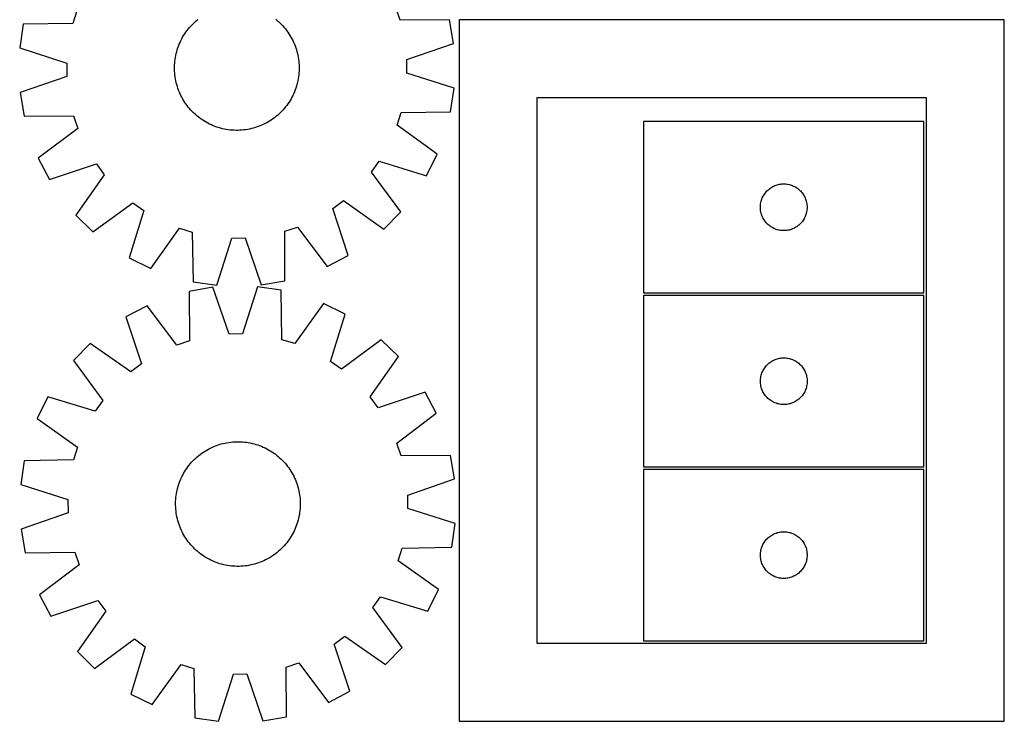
# Model space of a CAD drawing. Header units: millimetres. Extents: x 7 to 1493, y 7 to 2993.
# Tile 4 of 16: x 861 to 1493, y 7 to 457. Entities that reach past the tile are written whole.
import ezdxf

# ---------------------------------------------------------------- set-up
doc = ezdxf.new("R2010")
doc.units = ezdxf.units.MM
doc.layers.add('CUT', color=7, linetype='CONTINUOUS', true_color=0x000000)

msp = doc.modelspace()

# ---------------------------------------------------------------- linework, layer by layer
at = {"layer": 'CUT'}
for p, q in [((897.692464, 462.536917), (895.124817, 454.356051)), ((1105.314455, 456.465536), (1102.583134, 464.59322)), ((972.617987, 454.435239), (973.532119, 455.297428)), ((973.532119, 455.297428), (974.472883, 456.130477)), ((974.472883, 456.130477), (975.439348, 456.933565)), ((1025.458642, 457.042697), (1026.428603, 456.243833)), ((1026.428603, 456.243833), (1027.372992, 455.414897)), ((1027.372992, 455.414897), (1028.290878, 454.556706)), ((1137.078494, 456.609063), (1105.314455, 456.465536)), ((1139.637788, 441.437361), (1137.078494, 456.609063)), ((1493.173996, 456.660645), (1143.173996, 456.660645)), ((1143.173996, 456.660645), (1143.173996, 6.660645)), ((1493.173996, 6.660645), (1493.173996, 456.660645)), ((863.364296, 453.86204), (861.110016, 438.642028)), ((895.124817, 454.356051), (863.364296, 453.86204)), ((967.741012, 448.699743), (968.477395, 449.717951)), ((968.477395, 449.717951), (969.245397, 450.712527)), ((969.245397, 450.712527), (970.04426, 451.682487)), ((970.04426, 451.682487), (970.873196, 452.626877)), ((970.873196, 452.626877), (971.731387, 453.544763)), ((971.731387, 453.544763), (972.617987, 454.435239)), ((1028.290878, 454.556706), (1029.181355, 453.670106)), ((1029.181355, 453.670106), (1030.043543, 452.755974)), ((1030.043543, 452.755974), (1030.876592, 451.815211)), ((1030.876592, 451.815211), (1031.67968, 450.848745)), ((1031.67968, 450.848745), (1032.452015, 449.85753)), ((1032.452015, 449.85753), (1033.192834, 448.842545)), ((1033.192834, 448.842545), (1033.901405, 447.804791)), ((964.025147, 442.151985), (964.557693, 443.290142)), ((964.557693, 443.290142), (965.125726, 444.41101)), ((965.125726, 444.41101), (965.728687, 445.513482)), ((965.728687, 445.513482), (966.36598, 446.596471)), ((966.36598, 446.596471), (967.036975, 447.658907)), ((967.036975, 447.658907), (967.741012, 448.699743)), ((1033.901405, 447.804791), (1034.577031, 446.745293)), ((1034.577031, 446.745293), (1035.219043, 445.665095)), ((1035.219043, 445.665095), (1035.826808, 444.565264)), ((1035.826808, 444.565264), (1036.399728, 443.446886)), ((1036.399728, 443.446886), (1036.937235, 442.311063)), ((861.110016, 438.642028), (891.363764, 428.962903)), ((961.602027, 435.023921), (961.911871, 436.241708)), ((961.911871, 436.241708), (962.259813, 437.449161)), ((962.259813, 437.449161), (962.645511, 438.645089)), ((962.645511, 438.645089), (963.068584, 439.828312)), ((963.068584, 439.828312), (963.528614, 440.997662)), ((963.528614, 440.997662), (964.025147, 442.151985)), ((1036.937235, 442.311063), (1037.4388, 441.158918)), ((1037.4388, 441.158918), (1037.903928, 439.991586)), ((1037.903928, 439.991586), (1038.33216, 438.810221)), ((1038.33216, 438.810221), (1038.723073, 437.615987)), ((1038.723073, 437.615987), (1039.076281, 436.410064)), ((1039.076281, 436.410064), (1039.391435, 435.193641)), ((1109.584396, 431.152987), (1139.637788, 441.437361)), ((960.633659, 428.822343), (960.749184, 430.073607)), ((960.749184, 430.073607), (960.903956, 431.320624)), ((960.903956, 431.320624), (961.09782, 432.562165)), ((961.09782, 432.562165), (961.330587, 433.797003)), ((961.330587, 433.797003), (961.602027, 435.023921)), ((1039.391435, 435.193641), (1039.668226, 433.967919)), ((1039.668226, 433.967919), (1039.906379, 432.734108)), ((1039.906379, 432.734108), (1040.10566, 431.493425)), ((1040.10566, 431.493425), (1040.265871, 430.247095)), ((1040.265871, 430.247095), (1040.386855, 428.996347)), ((1109.670444, 422.579075), (1109.584396, 431.152987)), ((891.363764, 428.962903), (891.449813, 420.388991)), ((960.520763, 426.31202), (960.557493, 427.568068)), ((960.523505, 425.055437), (960.520763, 426.31202)), ((960.565715, 423.799561), (960.523505, 425.055437)), ((960.557493, 427.568068), (960.633659, 428.822343)), ((960.647353, 422.54563), (960.565715, 423.799561)), ((1040.386855, 428.996347), (1040.468493, 427.742417)), ((1040.476715, 423.97391), (1040.40055, 422.719635)), ((1040.468493, 427.742417), (1040.510703, 426.486541)), ((1040.513445, 425.229958), (1040.476715, 423.97391)), ((1040.510703, 426.486541), (1040.513445, 425.229958)), ((891.449813, 420.388991), (861.39642, 410.104617)), ((960.768337, 421.294883), (960.647353, 422.54563)), ((960.928549, 420.048552), (960.768337, 421.294883)), ((961.127829, 418.80787), (960.928549, 420.048552)), ((961.365982, 417.574058), (961.127829, 418.80787)), ((961.642773, 416.348337), (961.365982, 417.574058)), ((1039.703621, 417.744974), (1039.432181, 416.518056)), ((1039.936388, 418.979813), (1039.703621, 417.744974)), ((1040.130253, 420.221354), (1039.936388, 418.979813)), ((1040.285024, 421.468371), (1040.130253, 420.221354)), ((1040.40055, 422.719635), (1040.285024, 421.468371)), ((1139.924193, 412.89995), (1109.670444, 422.579075)), ((961.957928, 415.131914), (961.642773, 416.348337)), ((962.311136, 413.925991), (961.957928, 415.131914)), ((962.702049, 412.731757), (962.311136, 413.925991)), ((963.13028, 411.550391), (962.702049, 412.731757)), ((963.595408, 410.38306), (963.13028, 411.550391)), ((1037.965625, 411.713666), (1037.505595, 410.544316)), ((1038.388697, 412.896889), (1037.965625, 411.713666)), ((1038.774395, 414.092817), (1038.388697, 412.896889)), ((1039.122338, 415.30027), (1038.774395, 414.092817)), ((1039.432181, 416.518056), (1039.122338, 415.30027)), ((1137.669913, 397.679938), (1139.924193, 412.89995)), ((861.39642, 410.104617), (863.955714, 394.932915)), ((964.096973, 409.230914), (963.595408, 410.38306)), ((964.634481, 408.095092), (964.096973, 409.230914)), ((965.2074, 406.976714), (964.634481, 408.095092)), ((965.815166, 405.876883), (965.2074, 406.976714)), ((966.457178, 404.796685), (965.815166, 405.876883)), ((967.132803, 403.737187), (966.457178, 404.796685)), ((1034.668229, 404.945507), (1033.997233, 403.88307)), ((1035.305521, 406.028496), (1034.668229, 404.945507)), ((1035.908482, 407.130968), (1035.305521, 406.028496)), ((1036.476516, 408.251836), (1035.908482, 407.130968)), ((1037.009062, 409.389993), (1036.476516, 408.251836)), ((1037.505595, 410.544316), (1037.009062, 409.389993)), ((1443.173996, 406.660645), (1193.173996, 406.660645)), ((1193.173996, 406.660645), (1193.173996, 56.660645)), ((1443.173996, 56.660645), (1443.173996, 406.660645)), ((967.841375, 402.699433), (967.132803, 403.737187)), ((968.582193, 401.684448), (967.841375, 402.699433)), ((969.354528, 400.693233), (968.582193, 401.684448)), ((970.157616, 399.726767), (969.354528, 400.693233)), ((970.990665, 398.786004), (970.157616, 399.726767)), ((971.852854, 397.871872), (970.990665, 398.786004)), ((1030.161012, 398.915101), (1029.302821, 397.997215)), ((1030.989949, 399.85949), (1030.161012, 398.915101)), ((1031.788812, 400.829451), (1030.989949, 399.85949)), ((1032.556814, 401.824026), (1031.788812, 400.829451)), ((1033.293196, 402.842234), (1032.556814, 401.824026)), ((1033.997233, 403.88307), (1033.293196, 402.842234)), ((863.955714, 394.932915), (895.719753, 395.076442)), ((895.719753, 395.076442), (898.451075, 386.948758)), ((972.74333, 396.985272), (971.852854, 397.871872)), ((973.661216, 396.127081), (972.74333, 396.985272)), ((974.605606, 395.298145), (973.661216, 396.127081)), ((975.575567, 394.499281), (974.605606, 395.298145)), ((976.570142, 393.731279), (975.575567, 394.499281)), ((977.58835, 392.994897), (976.570142, 393.731279)), ((978.629186, 392.29086), (977.58835, 392.994897)), ((979.691622, 391.619864), (978.629186, 392.29086)), ((1022.550907, 392.386688), (1021.491408, 391.711063)), ((1023.58866, 393.095259), (1022.550907, 392.386688)), ((1024.603645, 393.836078), (1023.58866, 393.095259)), ((1025.59486, 394.608413), (1024.603645, 393.836078)), ((1026.561326, 395.411501), (1025.59486, 394.608413)), ((1027.502089, 396.24455), (1026.561326, 395.411501)), ((1028.416222, 397.106739), (1027.502089, 396.24455)), ((1029.302821, 397.997215), (1028.416222, 397.106739)), ((1103.341744, 389.005061), (1105.909391, 397.185927)), ((1105.909391, 397.185927), (1137.669913, 397.679938)), ((898.451075, 386.948758), (873.046646, 367.880728)), ((980.774611, 390.982572), (979.691622, 391.619864)), ((981.877083, 390.379611), (980.774611, 390.982572)), ((982.997951, 389.811577), (981.877083, 390.379611)), ((984.136108, 389.279031), (982.997951, 389.811577)), ((985.290431, 388.782498), (984.136108, 389.279031)), ((986.459781, 388.322469), (985.290431, 388.782498)), ((987.643004, 387.899396), (986.459781, 388.322469)), ((988.838932, 387.513698), (987.643004, 387.899396)), ((990.046385, 387.165755), (988.838932, 387.513698)), ((991.264172, 386.855912), (990.046385, 387.165755)), ((992.49109, 386.584472), (991.264172, 386.855912)), ((993.725928, 386.351705), (992.49109, 386.584472)), ((994.967469, 386.15784), (993.725928, 386.351705)), ((996.214486, 386.003069), (994.967469, 386.15784)), ((997.46575, 385.887543), (996.214486, 386.003069)), ((998.720025, 385.811378), (997.46575, 385.887543)), ((999.976073, 385.774648), (998.720025, 385.811378)), ((1001.232656, 385.77739), (999.976073, 385.774648)), ((1002.488532, 385.8196), (1001.232656, 385.77739)), ((1003.742463, 385.901238), (1002.488532, 385.8196)), ((1004.99321, 386.022222), (1003.742463, 385.901238)), ((1006.239541, 386.182433), (1004.99321, 386.022222)), ((1007.480224, 386.381714), (1006.239541, 386.182433)), ((1008.714035, 386.619867), (1007.480224, 386.381714)), ((1009.939756, 386.896658), (1008.714035, 386.619867)), ((1011.156179, 387.211813), (1009.939756, 386.896658)), ((1012.362102, 387.565021), (1011.156179, 387.211813)), ((1013.556336, 387.955933), (1012.362102, 387.565021)), ((1014.737702, 388.384165), (1013.556336, 387.955933)), ((1015.905033, 388.849293), (1014.737702, 388.384165)), ((1017.057179, 389.350858), (1015.905033, 388.849293)), ((1018.193001, 389.888365), (1017.057179, 389.350858)), ((1019.31138, 390.461285), (1018.193001, 389.888365)), ((1020.41121, 391.06905), (1019.31138, 390.461285)), ((1021.491408, 391.711063), (1020.41121, 391.06905)), ((1129.123754, 370.450744), (1103.341744, 389.005061)), ((1441.568665, 391.408233), (1261.568665, 391.408233)), ((1261.568665, 391.408233), (1261.568665, 281.408233)), ((1441.568665, 281.408233), (1441.568665, 391.408233)), ((873.046646, 367.880728), (880.168994, 354.242447)), ((1122.276564, 356.672263), (1129.123754, 370.450744)), ((880.168994, 354.242447), (910.334037, 364.194578)), ((910.334037, 364.194578), (915.443271, 357.308715)), ((1086.947852, 359.029953), (1091.917856, 366.016971)), ((1091.917856, 366.016971), (1122.276564, 356.672263)), ((915.443271, 357.308715), (897.174569, 331.323541)), ((1105.734401, 333.416669), (1086.947852, 359.029953)), ((1341.379565, 347.416513), (1341.959767, 347.92644)), ((1341.959767, 347.92644), (1342.565451, 348.405822)), ((1342.565451, 348.405822), (1343.195009, 348.853388)), ((1343.195009, 348.853388), (1343.846773, 349.267952)), ((1343.846773, 349.267952), (1344.519014, 349.648415)), ((1344.519014, 349.648415), (1345.209949, 349.993767)), ((1345.209949, 349.993767), (1345.917746, 350.303093)), ((1345.917746, 350.303093), (1346.640529, 350.575571)), ((1346.640529, 350.575571), (1347.37638, 350.810481)), ((1347.37638, 350.810481), (1348.123349, 351.007199)), ((1348.123349, 351.007199), (1348.879453, 351.165202)), ((1348.879453, 351.165202), (1349.642689, 351.284073)), ((1349.642689, 351.284073), (1350.411033, 351.363496)), ((1350.411033, 351.363496), (1351.182446, 351.40326)), ((1351.182446, 351.40326), (1351.954884, 351.40326)), ((1351.954884, 351.40326), (1352.726297, 351.363496)), ((1352.726297, 351.363496), (1353.49464, 351.284073)), ((1353.49464, 351.284073), (1354.257876, 351.165202)), ((1354.257876, 351.165202), (1355.013981, 351.007199)), ((1355.013981, 351.007199), (1355.760949, 350.810481)), ((1355.760949, 350.810481), (1356.496801, 350.575571)), ((1356.496801, 350.575571), (1357.219583, 350.303093)), ((1357.219583, 350.303093), (1357.927381, 349.993767)), ((1357.927381, 349.993767), (1358.618316, 349.648415)), ((1358.618316, 349.648415), (1359.290557, 349.267952)), ((1359.290557, 349.267952), (1359.942321, 348.853388)), ((1359.942321, 348.853388), (1360.571879, 348.405822)), ((1360.571879, 348.405822), (1361.177562, 347.92644)), ((1361.177562, 347.92644), (1361.757765, 347.416513)), ((1337.279134, 340.969955), (1337.532913, 341.699514)), ((1337.532913, 341.699514), (1337.823911, 342.415042)), ((1337.823911, 342.415042), (1338.151359, 343.11464)), ((1338.151359, 343.11464), (1338.514386, 343.796454)), ((1338.514386, 343.796454), (1338.912031, 344.458676)), ((1338.912031, 344.458676), (1339.34324, 345.099549)), ((1339.34324, 345.099549), (1339.806868, 345.717375)), ((1339.806868, 345.717375), (1340.301686, 346.310515)), ((1340.301686, 346.310515), (1340.826382, 346.877395)), ((1340.826382, 346.877395), (1341.379565, 347.416513)), ((1361.757765, 347.416513), (1362.310948, 346.877395)), ((1362.310948, 346.877395), (1362.835644, 346.310515)), ((1362.835644, 346.310515), (1363.330462, 345.717375)), ((1363.330462, 345.717375), (1363.79409, 345.099549)), ((1363.79409, 345.099549), (1364.225298, 344.458676)), ((1364.225298, 344.458676), (1364.622943, 343.796454)), ((1364.622943, 343.796454), (1364.985971, 343.11464)), ((1364.985971, 343.11464), (1365.313418, 342.415042)), ((1365.313418, 342.415042), (1365.604417, 341.699514)), ((1365.604417, 341.699514), (1365.858196, 340.969955)), ((908.162784, 320.553692), (933.776068, 339.340242)), ((933.776068, 339.340242), (940.763087, 334.370237)), ((1062.093515, 335.587922), (1068.979378, 340.697156)), ((1072.045646, 305.422878), (1062.093515, 335.587922)), ((1068.979378, 340.697156), (1094.964552, 322.428453)), ((1336.568665, 336.408233), (1336.588553, 337.180414)), ((1336.588553, 335.636052), (1336.568665, 336.408233)), ((1336.588553, 337.180414), (1336.648167, 337.950548)), ((1336.648167, 334.865918), (1336.588553, 335.636052)), ((1336.648167, 337.950548), (1336.747346, 338.716592)), ((1336.747346, 338.716592), (1336.88583, 339.476514)), ((1336.88583, 339.476514), (1337.063249, 340.2283)), ((1337.063249, 340.2283), (1337.279134, 340.969955)), ((1365.858196, 340.969955), (1366.074081, 340.2283)), ((1366.074081, 340.2283), (1366.2515, 339.476514)), ((1366.2515, 339.476514), (1366.389983, 338.716592)), ((1366.389983, 338.716592), (1366.489163, 337.950548)), ((1366.489163, 337.950548), (1366.548776, 337.180414)), ((1366.548776, 335.636052), (1366.489163, 334.865918)), ((1366.548776, 337.180414), (1366.568665, 336.408233)), ((1366.568665, 336.408233), (1366.548776, 335.636052)), ((897.174569, 331.323541), (908.162784, 320.553692)), ((940.763087, 334.370237), (931.418379, 304.011529)), ((1094.964552, 322.428453), (1105.734401, 333.416669)), ((1336.747346, 334.099874), (1336.648167, 334.865918)), ((1336.88583, 333.339952), (1336.747346, 334.099874)), ((1337.063249, 332.588166), (1336.88583, 333.339952)), ((1337.279134, 331.84651), (1337.063249, 332.588166)), ((1337.532913, 331.116952), (1337.279134, 331.84651)), ((1337.823911, 330.401424), (1337.532913, 331.116952)), ((1338.151359, 329.701826), (1337.823911, 330.401424)), ((1338.514386, 329.020012), (1338.151359, 329.701826)), ((1338.912031, 328.35779), (1338.514386, 329.020012)), ((1364.622943, 329.020012), (1364.225298, 328.35779)), ((1364.985971, 329.701826), (1364.622943, 329.020012)), ((1365.313418, 330.401424), (1364.985971, 329.701826)), ((1365.604417, 331.116952), (1365.313418, 330.401424)), ((1365.858196, 331.84651), (1365.604417, 331.116952)), ((1366.074081, 332.588166), (1365.858196, 331.84651)), ((1366.2515, 333.339952), (1366.074081, 332.588166)), ((1366.389983, 334.099874), (1366.2515, 333.339952)), ((1366.489163, 334.865918), (1366.389983, 334.099874)), ((945.196859, 297.164339), (963.751177, 322.946349)), ((963.751177, 322.946349), (971.932042, 320.378702)), ((1031.211651, 320.973638), (1039.339335, 323.704959)), ((1039.339335, 323.704959), (1058.407365, 298.300531)), ((1339.34324, 327.716917), (1338.912031, 328.35779)), ((1339.806868, 327.099091), (1339.34324, 327.716917)), ((1340.301686, 326.505951), (1339.806868, 327.099091)), ((1340.826382, 325.939071), (1340.301686, 326.505951)), ((1341.379565, 325.399952), (1340.826382, 325.939071)), ((1341.959767, 324.890026), (1341.379565, 325.399952)), ((1342.565451, 324.410644), (1341.959767, 324.890026)), ((1343.195009, 323.963078), (1342.565451, 324.410644)), ((1343.846773, 323.548514), (1343.195009, 323.963078)), ((1344.519014, 323.168051), (1343.846773, 323.548514)), ((1345.209949, 322.822699), (1344.519014, 323.168051)), ((1345.917746, 322.513373), (1345.209949, 322.822699)), ((1346.640529, 322.240895), (1345.917746, 322.513373)), ((1357.219583, 322.513373), (1356.496801, 322.240895)), ((1357.927381, 322.822699), (1357.219583, 322.513373)), ((1358.618316, 323.168051), (1357.927381, 322.822699)), ((1359.290557, 323.548514), (1358.618316, 323.168051)), ((1359.942321, 323.963078), (1359.290557, 323.548514)), ((1360.571879, 324.410644), (1359.942321, 323.963078)), ((1361.177562, 324.890026), (1360.571879, 324.410644)), ((1361.757765, 325.399952), (1361.177562, 324.890026)), ((1362.310948, 325.939071), (1361.757765, 325.399952)), ((1362.835644, 326.505951), (1362.310948, 325.939071)), ((1363.330462, 327.099091), (1362.835644, 326.505951)), ((1363.79409, 327.716917), (1363.330462, 327.099091)), ((1364.225298, 328.35779), (1363.79409, 327.716917)), ((971.932042, 320.378702), (972.426053, 288.61818)), ((987.646065, 286.3639), (997.32519, 316.617649)), ((997.32519, 316.617649), (1005.899102, 316.703697)), ((1005.899102, 316.703697), (1016.183476, 286.650305)), ((1031.355178, 289.209599), (1031.211651, 320.973638)), ((1347.37638, 322.005985), (1346.640529, 322.240895)), ((1348.123349, 321.809267), (1347.37638, 322.005985)), ((1348.879453, 321.651264), (1348.123349, 321.809267)), ((1349.642689, 321.532393), (1348.879453, 321.651264)), ((1350.411033, 321.45297), (1349.642689, 321.532393)), ((1351.182446, 321.413206), (1350.411033, 321.45297)), ((1351.954884, 321.413206), (1351.182446, 321.413206)), ((1352.726297, 321.45297), (1351.954884, 321.413206)), ((1353.49464, 321.532393), (1352.726297, 321.45297)), ((1354.257876, 321.651264), (1353.49464, 321.532393)), ((1355.013981, 321.809267), (1354.257876, 321.651264)), ((1355.760949, 322.005985), (1355.013981, 321.809267)), ((1356.496801, 322.240895), (1355.760949, 322.005985)), ((931.418379, 304.011529), (945.196859, 297.164339)), ((1058.407365, 298.300531), (1072.045646, 305.422878)), ((985.131486, 285.034002), (969.967188, 282.431193)), ((972.426053, 288.61818), (987.646065, 286.3639)), ((995.502033, 255.010236), (985.131486, 285.034002)), ((1013.667957, 285.402272), (1004.075663, 255.120881)), ((1028.894374, 283.191664), (1013.667957, 285.402272)), ((1016.183476, 286.650305), (1031.355178, 289.209599)), ((969.967188, 282.431193), (970.201838, 250.667697)), ((1029.479497, 251.432691), (1028.894374, 283.191664)), ((1261.568665, 281.408233), (1441.568665, 281.408233)), ((1441.613675, 279.77039), (1261.613675, 279.77039)), ((1261.613675, 279.77039), (1261.613675, 169.77039)), ((1441.613675, 169.77039), (1441.613675, 279.77039)), ((942.941192, 273.262693), (929.3234, 266.101249)), ((962.082023, 247.91307), (942.941192, 273.262693)), ((1056.147972, 274.723656), (1037.667694, 248.888523)), ((1069.94604, 267.916021), (1056.147972, 274.723656)), ((929.3234, 266.101249), (939.362026, 235.96488)), ((1060.688462, 237.530629), (1069.94604, 267.916021)), ((1004.075663, 255.120881), (995.502033, 255.010236)), ((906.453374, 249.029995), (895.715091, 238.010928)), ((932.490849, 230.835913), (906.453374, 249.029995)), ((970.201838, 250.667697), (962.082023, 247.91307)), ((1037.667694, 248.888523), (1029.479497, 251.432691)), ((1093.248994, 251.440641), (1067.68971, 232.58069)), ((1104.268061, 240.702358), (1093.248994, 251.440641)), ((1086.073979, 214.664883), (1104.268061, 240.702358)), ((895.715091, 238.010928), (914.575042, 212.451644)), ((939.362026, 235.96488), (932.490849, 230.835913)), ((1067.68971, 232.58069), (1060.688462, 237.530629)), ((1339.38825, 233.461707), (1339.851878, 234.079532)), ((1339.851878, 234.079532), (1340.346696, 234.672672)), ((1340.346696, 234.672672), (1340.871392, 235.239552)), ((1340.871392, 235.239552), (1341.424575, 235.778671)), ((1341.424575, 235.778671), (1342.004777, 236.288597)), ((1342.004777, 236.288597), (1342.610461, 236.767979)), ((1342.610461, 236.767979), (1343.240019, 237.215545)), ((1343.240019, 237.215545), (1343.891783, 237.63011)), ((1343.891783, 237.63011), (1344.564024, 238.010572)), ((1344.564024, 238.010572), (1345.254959, 238.355924)), ((1345.254959, 238.355924), (1345.962757, 238.66525)), ((1345.962757, 238.66525), (1346.685539, 238.937729)), ((1346.685539, 238.937729), (1347.421391, 239.172638)), ((1347.421391, 239.172638), (1348.168359, 239.369356)), ((1348.168359, 239.369356), (1348.924464, 239.527359)), ((1348.924464, 239.527359), (1349.6877, 239.64623)), ((1349.6877, 239.64623), (1350.456043, 239.725653)), ((1350.456043, 239.725653), (1351.227456, 239.765417)), ((1351.227456, 239.765417), (1351.999894, 239.765417)), ((1351.999894, 239.765417), (1352.771307, 239.725653)), ((1352.771307, 239.725653), (1353.53965, 239.64623)), ((1353.53965, 239.64623), (1354.302887, 239.527359)), ((1354.302887, 239.527359), (1355.058991, 239.369356)), ((1355.058991, 239.369356), (1355.80596, 239.172638)), ((1355.80596, 239.172638), (1356.541811, 238.937729)), ((1356.541811, 238.937729), (1357.264594, 238.66525)), ((1357.264594, 238.66525), (1357.972391, 238.355924)), ((1357.972391, 238.355924), (1358.663326, 238.010572)), ((1358.663326, 238.010572), (1359.335567, 237.63011)), ((1359.335567, 237.63011), (1359.987331, 237.215545)), ((1359.987331, 237.215545), (1360.616889, 236.767979)), ((1360.616889, 236.767979), (1361.222573, 236.288597)), ((1361.222573, 236.288597), (1361.802775, 235.778671)), ((1361.802775, 235.778671), (1362.355958, 235.239552)), ((1362.355958, 235.239552), (1362.880654, 234.672672)), ((1362.880654, 234.672672), (1363.375472, 234.079532)), ((1363.375472, 234.079532), (1363.8391, 233.461707)), ((1336.792357, 227.078749), (1336.93084, 227.838671)), ((1336.93084, 227.838671), (1337.108259, 228.590457)), ((1337.108259, 228.590457), (1337.324144, 229.332113)), ((1337.324144, 229.332113), (1337.577923, 230.061671)), ((1337.577923, 230.061671), (1337.868922, 230.777199)), ((1337.868922, 230.777199), (1338.196369, 231.476797)), ((1338.196369, 231.476797), (1338.559397, 232.158611)), ((1338.559397, 232.158611), (1338.957042, 232.820833)), ((1338.957042, 232.820833), (1339.38825, 233.461707)), ((1363.8391, 233.461707), (1364.270309, 232.820833)), ((1364.270309, 232.820833), (1364.667954, 232.158611)), ((1364.667954, 232.158611), (1365.030981, 231.476797)), ((1365.030981, 231.476797), (1365.358429, 230.777199)), ((1365.358429, 230.777199), (1365.649427, 230.061671)), ((1365.649427, 230.061671), (1365.903206, 229.332113)), ((1365.903206, 229.332113), (1366.119091, 228.590457)), ((1366.119091, 228.590457), (1366.29651, 227.838671)), ((1366.29651, 227.838671), (1366.434994, 227.078749)), ((1336.613675, 224.77039), (1336.633564, 225.542571)), ((1336.633564, 223.998209), (1336.613675, 224.77039)), ((1336.633564, 225.542571), (1336.693177, 226.312705)), ((1336.693177, 223.228075), (1336.633564, 223.998209)), ((1336.693177, 226.312705), (1336.792357, 227.078749)), ((1336.792357, 222.462031), (1336.693177, 223.228075)), ((1336.93084, 221.702109), (1336.792357, 222.462031)), ((1337.108259, 220.950323), (1336.93084, 221.702109)), ((1366.29651, 221.702109), (1366.119091, 220.950323)), ((1366.434994, 222.462031), (1366.29651, 221.702109)), ((1366.434994, 227.078749), (1366.534173, 226.312705)), ((1366.534173, 223.228075), (1366.434994, 222.462031)), ((1366.534173, 226.312705), (1366.593787, 225.542571)), ((1366.593787, 223.998209), (1366.534173, 223.228075)), ((1366.593787, 225.542571), (1366.613675, 224.77039)), ((1366.613675, 224.77039), (1366.593787, 223.998209)), ((1121.339315, 217.832332), (1091.202946, 207.793706)), ((1128.500758, 204.21454), (1121.339315, 217.832332)), ((1337.324144, 220.208668), (1337.108259, 220.950323)), ((1337.577923, 219.479109), (1337.324144, 220.208668)), ((1337.868922, 218.763581), (1337.577923, 219.479109)), ((1338.196369, 218.063983), (1337.868922, 218.763581)), ((1338.559397, 217.382169), (1338.196369, 218.063983)), ((1338.957042, 216.719947), (1338.559397, 217.382169)), ((1339.38825, 216.079074), (1338.957042, 216.719947)), ((1339.851878, 215.461248), (1339.38825, 216.079074)), ((1340.346696, 214.868108), (1339.851878, 215.461248)), ((1363.375472, 215.461248), (1362.880654, 214.868108)), ((1363.8391, 216.079074), (1363.375472, 215.461248)), ((1364.270309, 216.719947), (1363.8391, 216.079074)), ((1364.667954, 217.382169), (1364.270309, 216.719947)), ((1365.030981, 218.063983), (1364.667954, 217.382169)), ((1365.358429, 218.763581), (1365.030981, 218.063983)), ((1365.649427, 219.479109), (1365.358429, 218.763581)), ((1365.903206, 220.208668), (1365.649427, 219.479109)), ((1366.119091, 220.950323), (1365.903206, 220.208668)), ((879.239711, 214.707974), (872.432076, 200.909907)), ((909.625103, 205.450396), (879.239711, 214.707974)), ((914.575042, 212.451644), (909.625103, 205.450396)), ((1091.202946, 207.793706), (1086.073979, 214.664883)), ((1340.871392, 214.301228), (1340.346696, 214.868108)), ((1341.424575, 213.76211), (1340.871392, 214.301228)), ((1342.004777, 213.252183), (1341.424575, 213.76211)), ((1342.610461, 212.772801), (1342.004777, 213.252183)), ((1343.240019, 212.325235), (1342.610461, 212.772801)), ((1343.891783, 211.910671), (1343.240019, 212.325235)), ((1344.564024, 211.530208), (1343.891783, 211.910671)), ((1345.254959, 211.184856), (1344.564024, 211.530208)), ((1345.962757, 210.875531), (1345.254959, 211.184856)), ((1346.685539, 210.603052), (1345.962757, 210.875531)), ((1347.421391, 210.368142), (1346.685539, 210.603052)), ((1348.168359, 210.171424), (1347.421391, 210.368142)), ((1348.924464, 210.013421), (1348.168359, 210.171424)), ((1349.6877, 209.89455), (1348.924464, 210.013421)), ((1350.456043, 209.815127), (1349.6877, 209.89455)), ((1351.227456, 209.775363), (1350.456043, 209.815127)), ((1351.999894, 209.775363), (1351.227456, 209.775363)), ((1352.771307, 209.815127), (1351.999894, 209.775363)), ((1353.53965, 209.89455), (1352.771307, 209.815127)), ((1354.302887, 210.013421), (1353.53965, 209.89455)), ((1355.058991, 210.171424), (1354.302887, 210.013421)), ((1355.80596, 210.368142), (1355.058991, 210.171424)), ((1356.541811, 210.603052), (1355.80596, 210.368142)), ((1357.264594, 210.875531), (1356.541811, 210.603052)), ((1357.972391, 211.184856), (1357.264594, 210.875531)), ((1358.663326, 211.530208), (1357.972391, 211.184856)), ((1359.335567, 211.910671), (1358.663326, 211.530208)), ((1359.987331, 212.325235), (1359.335567, 211.910671)), ((1360.616889, 212.772801), (1359.987331, 212.325235)), ((1361.222573, 213.252183), (1360.616889, 212.772801)), ((1361.802775, 213.76211), (1361.222573, 213.252183)), ((1362.355958, 214.301228), (1361.802775, 213.76211)), ((1362.880654, 214.868108), (1362.355958, 214.301228)), ((1103.151136, 185.073709), (1128.500758, 204.21454)), ((872.432076, 200.909907), (898.267209, 182.429628)), ((985.703113, 182.836233), (986.869106, 183.304707)), ((986.869106, 183.304707), (988.049238, 183.736326)), ((988.049238, 183.736326), (989.242345, 184.130664)), ((989.242345, 184.130664), (990.44725, 184.48733)), ((990.44725, 184.48733), (991.662764, 184.805973)), ((991.662764, 184.805973), (992.887686, 185.086279)), ((992.887686, 185.086279), (994.120809, 185.32797)), ((994.120809, 185.32797), (995.360915, 185.530809)), ((995.360915, 185.530809), (996.606781, 185.694595)), ((996.606781, 185.694595), (997.857176, 185.819167)), ((997.857176, 185.819167), (999.110868, 185.904402)), ((999.110868, 185.904402), (1000.366618, 185.950215)), ((1000.366618, 185.950215), (1001.623187, 185.956561)), ((1001.623187, 185.956561), (1002.879336, 185.923435)), ((1002.879336, 185.923435), (1004.133824, 185.850868)), ((1004.133824, 185.850868), (1005.385414, 185.738933)), ((1005.385414, 185.738933), (1006.63287, 185.587739)), ((1006.63287, 185.587739), (1007.874962, 185.397437)), ((1007.874962, 185.397437), (1009.110463, 185.168213)), ((1009.110463, 185.168213), (1010.338155, 184.900295)), ((1010.338155, 184.900295), (1011.556825, 184.593946)), ((1011.556825, 184.593946), (1012.765271, 184.249469)), ((1012.765271, 184.249469), (1013.962301, 183.867203)), ((1013.962301, 183.867203), (1015.146732, 183.447527)), ((1015.146732, 183.447527), (1016.317397, 182.990853)), ((1105.905763, 176.953894), (1103.151136, 185.073709)), ((898.267209, 182.429628), (895.723041, 174.241431)), ((975.06569, 176.243481), (976.029848, 177.049339)), ((976.029848, 177.049339), (977.018843, 177.824514)), ((977.018843, 177.824514), (978.031698, 178.568241)), ((978.031698, 178.568241), (979.067415, 179.279787)), ((979.067415, 179.279787), (980.124971, 179.958449)), ((980.124971, 179.958449), (981.203323, 180.603557)), ((981.203323, 180.603557), (982.301405, 181.214475)), ((982.301405, 181.214475), (983.418136, 181.790601)), ((983.418136, 181.790601), (984.552411, 182.331364)), ((984.552411, 182.331364), (985.703113, 182.836233)), ((1016.317397, 182.990853), (1017.47314, 182.497634)), ((1017.47314, 182.497634), (1018.61282, 181.968355)), ((1018.61282, 181.968355), (1019.735313, 181.403539)), ((1019.735313, 181.403539), (1020.839511, 180.803744)), ((1020.839511, 180.803744), (1021.924323, 180.169561)), ((1021.924323, 180.169561), (1022.98868, 179.501616)), ((1022.98868, 179.501616), (1024.031532, 178.800568)), ((1024.031532, 178.800568), (1025.051848, 178.067109)), ((1025.051848, 178.067109), (1026.048622, 177.301964)), ((1026.048622, 177.301964), (1027.020871, 176.505886)), ((1137.669259, 177.188544), (1105.905763, 176.953894)), ((1140.272067, 162.024246), (1137.669259, 177.188544)), ((863.964068, 173.656308), (861.75346, 158.429891)), ((895.723041, 174.241431), (863.964068, 173.656308)), ((969.088623, 169.813782), (969.853768, 170.810557)), ((969.853768, 170.810557), (970.649846, 171.782805)), ((970.649846, 171.782805), (971.476069, 172.729569)), ((971.476069, 172.729569), (972.331624, 173.649913)), ((972.331624, 173.649913), (973.215665, 174.542929)), ((973.215665, 174.542929), (974.12732, 175.407736)), ((974.12732, 175.407736), (975.06569, 176.243481)), ((1027.020871, 176.505886), (1027.967635, 175.679663)), ((1027.967635, 175.679663), (1028.887979, 174.824108)), ((1028.887979, 174.824108), (1029.780995, 173.940067)), ((1029.780995, 173.940067), (1030.645802, 173.028412)), ((1030.645802, 173.028412), (1031.481547, 172.090042)), ((1031.481547, 172.090042), (1032.287405, 171.125884)), ((1032.287405, 171.125884), (1033.062579, 170.136889)), ((965.187377, 163.374754), (965.752193, 164.497247)), ((965.752193, 164.497247), (966.351988, 165.601445)), ((966.351988, 165.601445), (966.986171, 166.686257)), ((966.986171, 166.686257), (967.654116, 167.750615)), ((967.654116, 167.750615), (968.355164, 168.793466)), ((968.355164, 168.793466), (969.088623, 169.813782)), ((1033.062579, 170.136889), (1033.806307, 169.124034)), ((1033.806307, 169.124034), (1034.517853, 168.088317)), ((1034.517853, 168.088317), (1035.196515, 167.030761)), ((1035.196515, 167.030761), (1035.841623, 165.952409)), ((1035.841623, 165.952409), (1036.452541, 164.854327)), ((1036.452541, 164.854327), (1037.028667, 163.737596)), ((1441.593152, 168.187153), (1261.593152, 168.187153)), ((1261.593152, 168.187153), (1261.593152, 58.187153)), ((1261.613675, 169.77039), (1441.613675, 169.77039)), ((1441.593152, 58.187153), (1441.593152, 168.187153)), ((861.75346, 158.429891), (892.034851, 148.837597)), ((962.906263, 157.527205), (963.288529, 158.724235)), ((963.288529, 158.724235), (963.708205, 159.908667)), ((963.708205, 159.908667), (964.164879, 161.079331)), ((964.164879, 161.079331), (964.658098, 162.235074)), ((964.658098, 162.235074), (965.187377, 163.374754)), ((1037.028667, 163.737596), (1037.56943, 162.603321)), ((1037.56943, 162.603321), (1038.074299, 161.452619)), ((1038.074299, 161.452619), (1038.542773, 160.286626)), ((1038.542773, 160.286626), (1038.974392, 159.106494)), ((1038.974392, 159.106494), (1039.368729, 157.913387)), ((1110.248302, 151.653699), (1140.272067, 162.024246)), ((961.567993, 151.394804), (961.758295, 152.636896)), ((961.758295, 152.636896), (961.987519, 153.872397)), ((961.987519, 153.872397), (962.255437, 155.100089)), ((962.255437, 155.100089), (962.561786, 156.318759)), ((962.561786, 156.318759), (962.906263, 157.527205)), ((1039.368729, 157.913387), (1039.725396, 156.708482)), ((1039.725396, 156.708482), (1040.044039, 155.492968)), ((1040.044039, 155.492968), (1040.324344, 154.268046)), ((1040.324344, 154.268046), (1040.566036, 153.034923)), ((1040.566036, 153.034923), (1040.768875, 151.794817)), ((1040.768875, 151.794817), (1040.932661, 150.548951)), ((892.034851, 148.837597), (892.145496, 140.263967)), ((961.199171, 146.385121), (961.232297, 147.64127)), ((961.205517, 145.128552), (961.199171, 146.385121)), ((961.232297, 147.64127), (961.304864, 148.895758)), ((961.304864, 148.895758), (961.416799, 150.147348)), ((961.416799, 150.147348), (961.567993, 151.394804)), ((1040.932661, 150.548951), (1041.057233, 149.298556)), ((1041.057233, 149.298556), (1041.142468, 148.044864)), ((1041.142468, 148.044864), (1041.188281, 146.789114)), ((1041.194627, 145.532545), (1041.161501, 144.276396)), ((1041.188281, 146.789114), (1041.194627, 145.532545)), ((1110.358947, 143.080069), (1110.248302, 151.653699)), ((892.145496, 140.263967), (862.12173, 129.89342)), ((961.25133, 143.872802), (961.205517, 145.128552)), ((961.336565, 142.61911), (961.25133, 143.872802)), ((961.461137, 141.368715), (961.336565, 142.61911)), ((961.624923, 140.122849), (961.461137, 141.368715)), ((961.827762, 138.882743), (961.624923, 140.122849)), ((1040.635503, 139.28077), (1040.406279, 138.045269)), ((1040.825805, 140.522862), (1040.635503, 139.28077)), ((1040.976999, 141.770318), (1040.825805, 140.522862)), ((1041.088934, 143.021908), (1040.976999, 141.770318)), ((1041.161501, 144.276396), (1041.088934, 143.021908)), ((1140.640338, 133.487775), (1110.358947, 143.080069)), ((962.069454, 137.649621), (961.827762, 138.882743)), ((962.349759, 136.424698), (962.069454, 137.649621)), ((962.668402, 135.209184), (962.349759, 136.424698)), ((963.025068, 134.004279), (962.668402, 135.209184)), ((963.419406, 132.811172), (963.025068, 134.004279)), ((963.851025, 131.63104), (963.419406, 132.811172)), ((1039.105269, 133.193431), (1038.685593, 132.009)), ((1039.487534, 134.390461), (1039.105269, 133.193431)), ((1039.832012, 135.598907), (1039.487534, 134.390461)), ((1040.138361, 136.817577), (1039.832012, 135.598907)), ((1040.406279, 138.045269), (1040.138361, 136.817577)), ((1138.42973, 118.261358), (1140.640338, 133.487775)), ((862.12173, 129.89342), (864.724539, 114.729122)), ((964.319499, 130.465047), (963.851025, 131.63104)), ((964.824368, 129.314345), (964.319499, 130.465047)), ((965.365131, 128.18007), (964.824368, 129.314345)), ((965.941257, 127.063339), (965.365131, 128.18007)), ((966.552175, 125.965257), (965.941257, 127.063339)), ((1036.641605, 127.420419), (1036.04181, 126.316221)), ((1037.206421, 128.542912), (1036.641605, 127.420419)), ((1037.7357, 129.682592), (1037.206421, 128.542912)), ((1038.228919, 130.838335), (1037.7357, 129.682592)), ((1038.685593, 132.009), (1038.228919, 130.838335)), ((1343.87126, 126.046873), (1344.543501, 126.427335)), ((1344.543501, 126.427335), (1345.234436, 126.772687)), ((1345.234436, 126.772687), (1345.942234, 127.082013)), ((1345.942234, 127.082013), (1346.665016, 127.354492)), ((1346.665016, 127.354492), (1347.400868, 127.589401)), ((1347.400868, 127.589401), (1348.147836, 127.786119)), ((1348.147836, 127.786119), (1348.903941, 127.944123)), ((1348.903941, 127.944123), (1349.667177, 128.062994)), ((1349.667177, 128.062994), (1350.43552, 128.142416)), ((1350.43552, 128.142416), (1351.206933, 128.18218)), ((1351.206933, 128.18218), (1351.979371, 128.18218)), ((1351.979371, 128.18218), (1352.750784, 128.142416)), ((1352.750784, 128.142416), (1353.519127, 128.062994)), ((1353.519127, 128.062994), (1354.282363, 127.944123)), ((1354.282363, 127.944123), (1355.038468, 127.786119)), ((1355.038468, 127.786119), (1355.785437, 127.589401)), ((1355.785437, 127.589401), (1356.521288, 127.354492)), ((1356.521288, 127.354492), (1357.244071, 127.082013)), ((1357.244071, 127.082013), (1357.951868, 126.772687)), ((1357.951868, 126.772687), (1358.642803, 126.427335)), ((1358.642803, 126.427335), (1359.315044, 126.046873)), ((967.197283, 124.886905), (966.552175, 125.965257)), ((967.875945, 123.829349), (967.197283, 124.886905)), ((968.587491, 122.793632), (967.875945, 123.829349)), ((969.331218, 121.780777), (968.587491, 122.793632)), ((970.106393, 120.791782), (969.331218, 121.780777)), ((970.912251, 119.827624), (970.106393, 120.791782)), ((1031.743952, 120.134861), (1030.917729, 119.188097)), ((1032.54003, 121.10711), (1031.743952, 120.134861)), ((1033.305175, 122.103884), (1032.54003, 121.10711)), ((1034.038634, 123.1242), (1033.305175, 122.103884)), ((1034.739681, 124.167052), (1034.038634, 123.1242)), ((1035.407627, 125.231409), (1034.739681, 124.167052)), ((1036.04181, 126.316221), (1035.407627, 125.231409)), ((1338.175846, 119.89356), (1338.538873, 120.575374)), ((1338.538873, 120.575374), (1338.936519, 121.237596)), ((1338.936519, 121.237596), (1339.367727, 121.87847)), ((1339.367727, 121.87847), (1339.831355, 122.496296)), ((1339.831355, 122.496296), (1340.326173, 123.089435)), ((1340.326173, 123.089435), (1340.850869, 123.656316)), ((1340.850869, 123.656316), (1341.404052, 124.195434)), ((1341.404052, 124.195434), (1341.984254, 124.70536)), ((1341.984254, 124.70536), (1342.589938, 125.184742)), ((1342.589938, 125.184742), (1343.219496, 125.632309)), ((1343.219496, 125.632309), (1343.87126, 126.046873)), ((1359.315044, 126.046873), (1359.966808, 125.632309)), ((1359.966808, 125.632309), (1360.596366, 125.184742)), ((1360.596366, 125.184742), (1361.20205, 124.70536)), ((1361.20205, 124.70536), (1361.782252, 124.195434)), ((1361.782252, 124.195434), (1362.335435, 123.656316)), ((1362.335435, 123.656316), (1362.860131, 123.089435)), ((1362.860131, 123.089435), (1363.354949, 122.496296)), ((1363.354949, 122.496296), (1363.818577, 121.87847)), ((1363.818577, 121.87847), (1364.249785, 121.237596)), ((1364.249785, 121.237596), (1364.647431, 120.575374)), ((1364.647431, 120.575374), (1365.010458, 119.89356)), ((864.724539, 114.729122), (896.488035, 114.963773)), ((896.488035, 114.963773), (899.242662, 106.843957)), ((971.747996, 118.889254), (970.912251, 119.827624)), ((972.612803, 117.977599), (971.747996, 118.889254)), ((973.505819, 117.093558), (972.612803, 117.977599)), ((974.426163, 116.238004), (973.505819, 117.093558)), ((975.372927, 115.41178), (974.426163, 116.238004)), ((976.345176, 114.615702), (975.372927, 115.41178)), ((977.34195, 113.850557), (976.345176, 114.615702)), ((978.362266, 113.117098), (977.34195, 113.850557)), ((1025.374955, 114.093153), (1024.3621, 113.349425)), ((1026.36395, 114.868327), (1025.374955, 114.093153)), ((1027.328108, 115.674185), (1026.36395, 114.868327)), ((1028.266478, 116.50993), (1027.328108, 115.674185)), ((1029.178133, 117.374737), (1028.266478, 116.50993)), ((1030.062174, 118.267753), (1029.178133, 117.374737)), ((1030.917729, 119.188097), (1030.062174, 118.267753)), ((1104.126589, 109.488038), (1106.670757, 117.676235)), ((1106.670757, 117.676235), (1138.42973, 118.261358)), ((1336.593152, 113.187153), (1336.613041, 113.959335)), ((1336.613041, 113.959335), (1336.672654, 114.729468)), ((1336.672654, 114.729468), (1336.771834, 115.495512)), ((1336.771834, 115.495512), (1336.910317, 116.255434)), ((1336.910317, 116.255434), (1337.087736, 117.00722)), ((1337.087736, 117.00722), (1337.303621, 117.748876)), ((1337.303621, 117.748876), (1337.5574, 118.478435)), ((1337.5574, 118.478435), (1337.848399, 119.193962)), ((1337.848399, 119.193962), (1338.175846, 119.89356)), ((1365.010458, 119.89356), (1365.337906, 119.193962)), ((1365.337906, 119.193962), (1365.628904, 118.478435)), ((1365.628904, 118.478435), (1365.882683, 117.748876)), ((1365.882683, 117.748876), (1366.098568, 117.00722)), ((1366.098568, 117.00722), (1366.275987, 116.255434)), ((1366.275987, 116.255434), (1366.414471, 115.495512)), ((1366.414471, 115.495512), (1366.51365, 114.729468)), ((1366.51365, 114.729468), (1366.573263, 113.959335)), ((1366.573263, 113.959335), (1366.593152, 113.187153)), ((979.405117, 112.416051), (978.362266, 113.117098)), ((980.469475, 111.748105), (979.405117, 112.416051)), ((981.554287, 111.113922), (980.469475, 111.748105)), ((982.658485, 110.514127), (981.554287, 111.113922)), ((983.780978, 109.949311), (982.658485, 110.514127)), ((984.920658, 109.420032), (983.780978, 109.949311)), ((986.076401, 108.926813), (984.920658, 109.420032)), ((987.247065, 108.470139), (986.076401, 108.926813)), ((988.431497, 108.050463), (987.247065, 108.470139)), ((989.628527, 107.668198), (988.431497, 108.050463)), ((990.836973, 107.32372), (989.628527, 107.668198)), ((1013.151453, 107.787003), (1011.946548, 107.430336)), ((1014.34456, 108.18134), (1013.151453, 107.787003)), ((1015.524692, 108.612959), (1014.34456, 108.18134)), ((1016.690685, 109.081433), (1015.524692, 108.612959)), ((1017.841387, 109.586302), (1016.690685, 109.081433)), ((1018.975662, 110.127065), (1017.841387, 109.586302)), ((1020.092393, 110.703191), (1018.975662, 110.127065)), ((1021.190475, 111.314109), (1020.092393, 110.703191)), ((1022.268827, 111.959217), (1021.190475, 111.314109)), ((1023.326383, 112.637879), (1022.268827, 111.959217)), ((1024.3621, 113.349425), (1023.326383, 112.637879)), ((1129.961721, 91.00776), (1104.126589, 109.488038)), ((1336.613041, 112.414972), (1336.593152, 113.187153)), ((1336.672654, 111.644838), (1336.613041, 112.414972)), ((1336.771834, 110.878795), (1336.672654, 111.644838)), ((1336.910317, 110.118872), (1336.771834, 110.878795)), ((1337.087736, 109.367087), (1336.910317, 110.118872)), ((1337.303621, 108.625431), (1337.087736, 109.367087)), ((1337.5574, 107.895872), (1337.303621, 108.625431)), ((1337.848399, 107.180345), (1337.5574, 107.895872)), ((1365.628904, 107.895872), (1365.337906, 107.180345)), ((1365.882683, 108.625431), (1365.628904, 107.895872)), ((1366.098568, 109.367087), (1365.882683, 108.625431)), ((1366.275987, 110.118872), (1366.098568, 109.367087)), ((1366.414471, 110.878795), (1366.275987, 110.118872)), ((1366.51365, 111.644838), (1366.414471, 110.878795)), ((1366.573263, 112.414972), (1366.51365, 111.644838)), ((1366.593152, 113.187153), (1366.573263, 112.414972)), ((899.242662, 106.843957), (873.893039, 87.703127)), ((992.055643, 107.017371), (990.836973, 107.32372)), ((993.283335, 106.749453), (992.055643, 107.017371)), ((994.518836, 106.520229), (993.283335, 106.749453)), ((995.760928, 106.329927), (994.518836, 106.520229)), ((997.008384, 106.178733), (995.760928, 106.329927)), ((998.259974, 106.066798), (997.008384, 106.178733)), ((999.514462, 105.994231), (998.259974, 106.066798)), ((1000.770611, 105.961105), (999.514462, 105.994231)), ((1002.02718, 105.967451), (1000.770611, 105.961105)), ((1003.28293, 106.013264), (1002.02718, 105.967451)), ((1004.536622, 106.098499), (1003.28293, 106.013264)), ((1005.787017, 106.223071), (1004.536622, 106.098499)), ((1007.032883, 106.386857), (1005.787017, 106.223071)), ((1008.272989, 106.589696), (1007.032883, 106.386857)), ((1009.506112, 106.831388), (1008.272989, 106.589696)), ((1010.731034, 107.111693), (1009.506112, 106.831388)), ((1011.946548, 107.430336), (1010.731034, 107.111693)), ((1338.175846, 106.480746), (1337.848399, 107.180345)), ((1338.538873, 105.798932), (1338.175846, 106.480746)), ((1338.936519, 105.13671), (1338.538873, 105.798932)), ((1339.367727, 104.495837), (1338.936519, 105.13671)), ((1339.831355, 103.878011), (1339.367727, 104.495837)), ((1340.326173, 103.284872), (1339.831355, 103.878011)), ((1340.850869, 102.717991), (1340.326173, 103.284872)), ((1341.404052, 102.178873), (1340.850869, 102.717991)), ((1341.984254, 101.668947), (1341.404052, 102.178873)), ((1342.589938, 101.189565), (1341.984254, 101.668947)), ((1343.219496, 100.741998), (1342.589938, 101.189565)), ((1360.596366, 101.189565), (1359.966808, 100.741998)), ((1361.20205, 101.668947), (1360.596366, 101.189565)), ((1361.782252, 102.178873), (1361.20205, 101.668947)), ((1362.335435, 102.717991), (1361.782252, 102.178873)), ((1362.860131, 103.284872), (1362.335435, 102.717991)), ((1363.354949, 103.878011), (1362.860131, 103.284872)), ((1363.818577, 104.495837), (1363.354949, 103.878011)), ((1364.249785, 105.13671), (1363.818577, 104.495837)), ((1364.647431, 105.798932), (1364.249785, 105.13671)), ((1365.010458, 106.480746), (1364.647431, 105.798932)), ((1365.337906, 107.180345), (1365.010458, 106.480746)), ((1343.87126, 100.327434), (1343.219496, 100.741998)), ((1344.543501, 99.946971), (1343.87126, 100.327434)), ((1345.234436, 99.601619), (1344.543501, 99.946971)), ((1345.942234, 99.292294), (1345.234436, 99.601619)), ((1346.665016, 99.019815), (1345.942234, 99.292294)), ((1347.400868, 98.784905), (1346.665016, 99.019815)), ((1348.147836, 98.588188), (1347.400868, 98.784905)), ((1348.903941, 98.430184), (1348.147836, 98.588188)), ((1349.667177, 98.311313), (1348.903941, 98.430184)), ((1350.43552, 98.23189), (1349.667177, 98.311313)), ((1351.206933, 98.192126), (1350.43552, 98.23189)), ((1351.979371, 98.192126), (1351.206933, 98.192126)), ((1352.750784, 98.23189), (1351.979371, 98.192126)), ((1353.519127, 98.311313), (1352.750784, 98.23189)), ((1354.282363, 98.430184), (1353.519127, 98.311313)), ((1355.038468, 98.588188), (1354.282363, 98.430184)), ((1355.785437, 98.784905), (1355.038468, 98.588188)), ((1356.521288, 99.019815), (1355.785437, 98.784905)), ((1357.244071, 99.292294), (1356.521288, 99.019815)), ((1357.951868, 99.601619), (1357.244071, 99.292294)), ((1358.642803, 99.946971), (1357.951868, 99.601619)), ((1359.315044, 100.327434), (1358.642803, 99.946971)), ((1359.966808, 100.741998), (1359.315044, 100.327434)), ((1123.154087, 77.209692), (1129.961721, 91.00776)), ((873.893039, 87.703127), (881.054483, 74.085334)), ((881.054483, 74.085334), (911.190852, 84.12396)), ((911.190852, 84.12396), (916.319819, 77.252784)), ((1087.818756, 79.466022), (1092.768695, 86.46727)), ((1092.768695, 86.46727), (1123.154087, 77.209692)), ((916.319819, 77.252784), (898.125737, 51.215308)), ((1106.678707, 53.906738), (1087.818756, 79.466022)), ((909.144804, 40.477025), (934.704088, 59.336976)), ((934.704088, 59.336976), (941.705336, 54.387037)), ((1063.031772, 55.952786), (1069.902948, 61.081753)), ((1069.902948, 61.081753), (1095.940424, 42.887671)), ((1261.593152, 58.187153), (1441.593152, 58.187153)), ((898.125737, 51.215308), (909.144804, 40.477025)), ((941.705336, 54.387037), (932.447758, 24.001645)), ((1073.070398, 25.816417), (1063.031772, 55.952786)), ((1095.940424, 42.887671), (1106.678707, 53.906738)), ((1193.173996, 56.660645), (1443.173996, 56.660645)), ((946.245825, 17.194011), (964.726104, 43.029143)), ((964.726104, 43.029143), (972.914301, 40.484975)), ((972.914301, 40.484975), (973.499424, 8.726002)), ((1032.191959, 41.249969), (1040.311775, 44.004596)), ((1032.42661, 9.486473), (1032.191959, 41.249969)), ((1040.311775, 44.004596), (1059.452606, 18.654974)), ((988.725841, 6.515394), (998.318135, 36.796785)), ((998.318135, 36.796785), (1006.891765, 36.90743)), ((1006.891765, 36.90743), (1017.262312, 6.883665)), ((1059.452606, 18.654974), (1073.070398, 25.816417)), ((932.447758, 24.001645), (946.245825, 17.194011)), ((973.499424, 8.726002), (988.725841, 6.515394)), ((1017.262312, 6.883665), (1032.42661, 9.486473)), ((1143.173996, 6.660645), (1493.173996, 6.660645))]:
    msp.add_line(p, q, dxfattribs=at)

doc.saveas('drawing.dxf')
